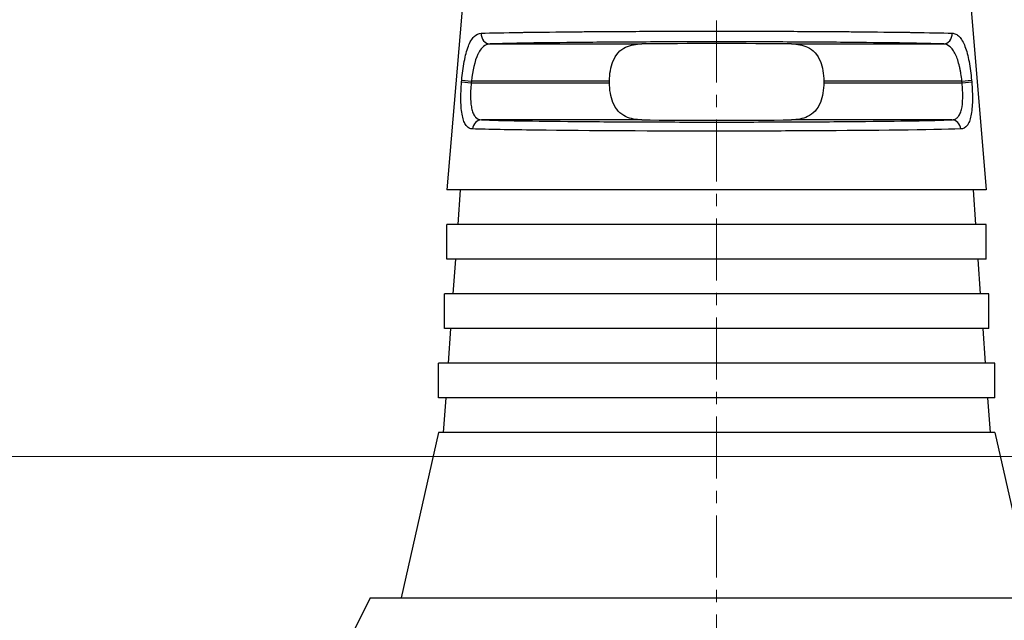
# Model space of a CAD drawing. Header units: inches. Extents: x 0 to 5655, y -2263 to 1330.
# Tile 158 of 239: x 3772 to 3792, y 274 to 286. Entities that reach past the tile are written whole.
import ezdxf

# ---------------------------------------------------------------- set-up
doc = ezdxf.new("R2010")
doc.units = ezdxf.units.IN
doc.header["$MEASUREMENT"] = 0
doc.linetypes.add('CENTER', pattern=[2, 1.25, -0.25, 0.25, -0.25])
for name, color, linetype, lineweight in [('AM_5', 3, 'Continuous', 15), ('AM_7', 4, 'CENTER', 15), ('可見 (ISO)', 7, 'Continuous', 25), ('窄部可見 (ISO)', 7, 'Continuous', 25)]:
    doc.layers.add(name, color=color, linetype=linetype, lineweight=lineweight)
doc.layers.add('中繼線', color=7, linetype='Continuous')
doc.styles.add('尺寸標註', font='romans.shx', dxfattribs={"bigfont": 'CHINESET.SHX'})
doc.dimstyles.new('複本 CNS2-1$0', dxfattribs={"dimtxt": 2.5, "dimasz": 2, "dimexe": 1, "dimexo": 1, "dimgap": 1, "dimtad": 1, "dimtoh": 1, "dimdsep": 46, "dimtxsty": '尺寸標註', "dimcen": 0, "dimclrd": 2, "dimclre": 2, "dimclrt": 3, "dimadec": 0, "dimazin": 2, "dimtp": 0.1, "dimtm": 0.1, "dimtfac": 0.71, "dimtmove": 0, "dimatfit": 0, "dimfxl": 0, "dimlwd": 13, "dimlwe": 13, "dimarcsym": 0})
doc.dimstyles.new('複本 CNS2-1$3', dxfattribs={"dimtxt": 2.5, "dimasz": 2, "dimexe": 1, "dimexo": 1, "dimgap": 1, "dimtad": 1, "dimtoh": 1, "dimdsep": 46, "dimtxsty": '尺寸標註', "dimcen": 0, "dimclrd": 2, "dimclre": 2, "dimclrt": 3, "dimadec": 0, "dimazin": 2, "dimtp": 0.1, "dimtm": 0.1, "dimtfac": 0.71, "dimtmove": 0, "dimatfit": 0, "dimfxl": 0, "dimlwd": 13, "dimlwe": 13, "dimarcsym": 0})

# ---------------------------------------------------------------- blocks, each defined once
blk = doc.blocks.new('*D588')
at = {"layer": 'AM_5', "color": 2, "lineweight": 13}
for p, q in [((3724.825, 275.011), (3740.291, 286.228)), ((3740.291, 286.228), (3777.791, 286.228)), ((3720.778, 272.076), (3723.206, 273.837)), ((3719.159, 270.901), (3717.54, 269.727))]:
    blk.add_line(p, q, dxfattribs=at)
at = {"layer": 'AM_5', "color": 2}
for points in [[(3724.63, 275.281), (3725.021, 274.741), (3723.206, 273.837)], [(3718.963, 271.171), (3719.355, 270.632), (3720.778, 272.076)]]:
    blk.add_solid(points, dxfattribs=at)
at = {"layer": 'Defpoints', "color": 0}
for p in [(3723.206, 273.837), (3720.778, 272.076)]:
    blk.add_point(p, dxfattribs=at)
at = {"layer": 'AM_5', "color": 3, "insert": (3759.541, 289.894), "char_height": 2.5, "attachment_point": 5, "style": '尺寸標註'}
blk.add_mtext('∅3{\\Famgdt;x}2{}{\\H0.7x;\\C3; H7 {\\H2x;\\W0.5;(}\\S+0.01^  0;{\\H2x;\\W0.5;)}}(含對側)', dxfattribs=at)
blk = doc.blocks.new('*D614')
at = {"layer": 'AM_5', "color": 2, "lineweight": 13}
for p, q in [((3791.831, 296.767), (3802.08, 296.767)), ((3801.08, 278.956), (3801.08, 294.767)), ((3759.492, 276.956), (3802.08, 276.956))]:
    blk.add_line(p, q, dxfattribs=at)
at = {"layer": 'AM_5', "color": 2}
for points in [[(3800.747, 294.767), (3801.413, 294.767), (3801.08, 296.767)], [(3800.747, 278.956), (3801.413, 278.956), (3801.08, 276.956)]]:
    blk.add_solid(points, dxfattribs=at)
at = {"layer": 'Defpoints', "color": 0}
for p in [(3790.831, 296.767), (3801.08, 296.767), (3758.492, 276.956)]:
    blk.add_point(p, dxfattribs=at)
at = {"layer": 'AM_5', "color": 3, "insert": (3798.83, 286.862), "char_height": 2.5, "attachment_point": 5, "rotation": 90, "style": '尺寸標註'}
blk.add_mtext('19.8 REF.', dxfattribs=at)
blk = doc.blocks.new('*D615')
at = {"layer": 'AM_5', "color": 2, "lineweight": 13}
for p, q in [((3759.492, 276.956), (3801.58, 276.956)), ((3800.58, 267.406), (3800.58, 274.956)), ((3798.012, 265.406), (3801.58, 265.406))]:
    blk.add_line(p, q, dxfattribs=at)
at = {"layer": 'AM_5', "color": 2}
for points in [[(3800.247, 274.956), (3800.913, 274.956), (3800.58, 276.956)], [(3800.247, 267.406), (3800.913, 267.406), (3800.58, 265.406)]]:
    blk.add_solid(points, dxfattribs=at)
at = {"layer": 'Defpoints', "color": 0}
for p in [(3758.492, 276.956), (3800.58, 276.956), (3797.012, 265.406)]:
    blk.add_point(p, dxfattribs=at)
at = {"layer": 'AM_5', "color": 3, "insert": (3798.33, 271.181), "char_height": 2.5, "attachment_point": 5, "rotation": 90, "style": '尺寸標註'}
blk.add_mtext('11.6', dxfattribs=at)
blk = doc.blocks.new('90度接頭-正視')
at = {"layer": '可見 (ISO)'}
for p, q in [((16.801, 21.156), (16.45, 16.94)), ((26.999, 21.156), (27.35, 16.94)), ((19.735, 19.104), (19.735, 19.138)), ((24.065, 19.138), (24.065, 19.104)), ((27.35, 16.94), (16.45, 16.94)), ((16.718, 16.94), (16.669, 16.24)), ((27.082, 16.94), (27.131, 16.24)), ((27.35, 16.24), (16.45, 16.24)), ((16.45, 15.54), (16.45, 16.24)), ((27.35, 15.54), (27.35, 16.24)), ((27.35, 15.54), (16.45, 15.54)), ((16.62, 15.54), (16.571, 14.84)), ((27.18, 15.54), (27.229, 14.84)), ((27.4, 14.84), (16.4, 14.84)), ((16.4, 14.14), (16.4, 14.84)), ((27.4, 14.14), (27.4, 14.84)), ((27.4, 14.14), (16.4, 14.14)), ((16.522, 14.14), (16.473, 13.44)), ((27.278, 14.14), (27.327, 13.44)), ((27.525, 13.44), (16.275, 13.44)), ((16.275, 12.74), (16.275, 13.44)), ((27.525, 12.74), (27.525, 13.44)), ((27.525, 12.74), (16.275, 12.74)), ((16.424, 12.74), (16.375, 12.04)), ((27.376, 12.74), (27.425, 12.04)), ((16.275, 12.04), (15.525, 8.7)), ((27.525, 12.04), (16.275, 12.04)), ((27.525, 12.04), (28.275, 8.7)), ((14.9, 8.7), (14.4, 7.7)), ((14.9, 8.7), (28.9, 8.7))]:
    blk.add_line(p, q, dxfattribs=at)
for centre, major_axis in [((21.9, 19.86), (-2.5, 0)), ((21.9, 18.382), (2.5, 0))]:
    blk.add_ellipse(centre, major_axis=major_axis, ratio=0.013964, start_param=4.061939, end_param=5.362839, dxfattribs=at)
for points, knots in [([(19.735, 19.138), (19.735, 19.205), (19.74, 19.278), (19.764, 19.415), (19.782, 19.48), (19.831, 19.6), (19.867, 19.661), (19.956, 19.76), (20.008, 19.797), (20.159, 19.87), (20.268, 19.887), (20.386, 19.888)], [0.8964116, 0.8964116, 0.8964116, 0.8964116, 0.9166207, 0.9166207, 0.9368297, 0.9368297, 0.9614483, 0.9614483, 0.9860668, 0.9860668, 1.0317726, 1.0317726, 1.0317726, 1.0317726]), ([(23.414, 19.888), (23.532, 19.887), (23.641, 19.87), (23.792, 19.797), (23.844, 19.76), (23.933, 19.661), (23.969, 19.6), (24.018, 19.48), (24.036, 19.415), (24.06, 19.278), (24.065, 19.205), (24.065, 19.138)], [0.1634429, 0.1634429, 0.1634429, 0.1634429, 0.2091487, 0.2091487, 0.2337672, 0.2337672, 0.2583858, 0.2583858, 0.2785948, 0.2785948, 0.2988039, 0.2988039, 0.2988039, 0.2988039]), ([(20.386, 18.354), (20.268, 18.355), (20.159, 18.372), (20.008, 18.445), (19.956, 18.482), (19.867, 18.581), (19.831, 18.642), (19.782, 18.762), (19.764, 18.827), (19.74, 18.964), (19.735, 19.036), (19.735, 19.104)], [0.7610506, 0.7610506, 0.7610506, 0.7610506, 0.8067564, 0.8067564, 0.831375, 0.831375, 0.8559935, 0.8559935, 0.8762026, 0.8762026, 0.8964116, 0.8964116, 0.8964116, 0.8964116]), ([(24.065, 19.104), (24.065, 19.036), (24.06, 18.964), (24.036, 18.827), (24.018, 18.762), (23.969, 18.642), (23.933, 18.581), (23.844, 18.482), (23.792, 18.445), (23.641, 18.372), (23.532, 18.355), (23.414, 18.354)], [0.2988039, 0.2988039, 0.2988039, 0.2988039, 0.3190129, 0.3190129, 0.339222, 0.339222, 0.3638405, 0.3638405, 0.3884591, 0.3884591, 0.4341649, 0.4341649, 0.4341649, 0.4341649])]:
    blk.add_open_spline(points, degree=3, knots=knots, dxfattribs=at)
at = {"layer": '窄部可見 (ISO)'}
for p, q in [((17.325, 19.888), (20.386, 19.888)), ((23.414, 19.888), (26.475, 19.888)), ((16.746, 19.12), (16.749, 19.154)), ((16.746, 19.12), (16.941, 19.104)), ((16.749, 19.154), (16.944, 19.138)), ((16.944, 19.138), (16.941, 19.104)), ((16.941, 19.104), (19.735, 19.104)), ((19.735, 19.138), (16.944, 19.138)), ((26.856, 19.138), (24.065, 19.138)), ((24.065, 19.104), (26.859, 19.104)), ((26.856, 19.138), (27.051, 19.154)), ((26.859, 19.104), (26.856, 19.138)), ((26.859, 19.104), (27.054, 19.12)), ((27.051, 19.154), (27.054, 19.12)), ((20.386, 18.354), (17.15, 18.354)), ((26.65, 18.354), (23.414, 18.354))]:
    blk.add_line(p, q, dxfattribs=at)
for centre, major_axis, ratio, start_param, end_param in [((17.325, 20.088), (0.006, -0.2), 0.916732, 4.59998, 6.248229), ((26.475, 20.088), (-0.006, -0.2), 0.916732, 0.034956, 1.683206), ((17.15, 18.154), (0.007, 0.2), 0.922876, 0.036264, 1.518658), ((26.65, 18.154), (-0.007, 0.2), 0.922876, 4.764528, 6.246921)]:
    blk.add_ellipse(centre, major_axis=major_axis, ratio=ratio, start_param=start_param, end_param=end_param, dxfattribs=at)
for points, knots in [([(16.749, 19.154), (16.754, 19.22), (16.761, 19.285), (16.778, 19.41), (16.788, 19.473), (16.81, 19.591), (16.822, 19.646), (16.85, 19.748), (16.865, 19.797), (16.898, 19.882), (16.916, 19.92), (16.954, 19.985), (16.976, 20.014), (17.041, 20.08), (17.089, 20.103), (17.143, 20.104)], [0, 0, 0, 0, 0.125, 0.125, 0.25, 0.25, 0.375, 0.375, 0.5, 0.5, 0.625, 0.625, 0.75, 0.75, 1, 1, 1, 1]), ([(17.143, 20.104), (17.348, 20.111), (17.619, 20.116), (17.934, 20.121), (17.965, 20.122), (17.998, 20.122), (18.03, 20.123), (18.34, 20.127), (18.688, 20.131), (19.056, 20.134), (19.111, 20.135), (19.166, 20.135), (19.222, 20.136), (19.607, 20.139), (20.011, 20.141), (20.416, 20.143), (20.464, 20.143), (20.511, 20.143), (20.558, 20.143), (21.012, 20.145), (21.466, 20.146), (21.902, 20.146), (22.339, 20.146), (22.792, 20.145), (23.245, 20.143), (23.291, 20.143), (23.338, 20.143), (23.384, 20.143), (23.79, 20.141), (24.195, 20.139), (24.58, 20.136), (24.635, 20.135), (24.69, 20.135), (24.744, 20.134), (25.113, 20.131), (25.461, 20.127), (25.771, 20.123), (25.803, 20.122), (25.835, 20.122), (25.866, 20.121), (26.181, 20.116), (26.452, 20.111), (26.657, 20.104)], [0, 0, 0, 0, 0.113577, 0.113577, 0.113577, 0.125, 0.125, 0.125, 0.233783, 0.233783, 0.233783, 0.25, 0.25, 0.25, 0.361921, 0.361921, 0.361921, 0.375, 0.375, 0.375, 0.5, 0.5, 0.5, 0.625, 0.625, 0.625, 0.637764, 0.637764, 0.637764, 0.75, 0.75, 0.75, 0.766011, 0.766011, 0.766011, 0.875, 0.875, 0.875, 0.886322, 0.886322, 0.886322, 1, 1, 1, 1]), ([(26.657, 20.104), (26.684, 20.103), (26.71, 20.097), (26.758, 20.074), (26.78, 20.058), (26.825, 20.012), (26.846, 19.985), (26.884, 19.919), (26.902, 19.883), (26.936, 19.795), (26.951, 19.747), (26.978, 19.645), (26.99, 19.591), (27.024, 19.411), (27.04, 19.286), (27.051, 19.154)], [0, 0, 0, 0, 0.125, 0.125, 0.25, 0.25, 0.375, 0.375, 0.5, 0.5, 0.625, 0.625, 0.75, 0.75, 1, 1, 1, 1]), ([(26.475, 19.888), (26.282, 19.894), (26.025, 19.9), (25.403, 19.91), (25.038, 19.914), (24.231, 19.922), (23.789, 19.925), (22.865, 19.929), (22.382, 19.93), (21.418, 19.93), (20.935, 19.929), (20.011, 19.925), (19.569, 19.922), (18.762, 19.914), (18.397, 19.91), (17.775, 19.9), (17.518, 19.894), (17.325, 19.888)], [1.981582, 1.981582, 1.981582, 1.981582, 2.271584, 2.271584, 2.561587, 2.561587, 2.85159, 2.85159, 3.141593, 3.141593, 3.431595, 3.431595, 3.721598, 3.721598, 4.011601, 4.011601, 4.301604, 4.301604, 4.301604, 4.301604]), ([(17.325, 19.888), (17.243, 19.886), (17.176, 19.839), (17.122, 19.763), (17.113, 19.75), (17.105, 19.737), (17.097, 19.723), (17.093, 19.716), (17.089, 19.709), (17.085, 19.701), (17.081, 19.694), (17.078, 19.687), (17.074, 19.679), (17.009, 19.543), (16.966, 19.345), (16.944, 19.138)], [0, 0, 0, 0, 0.375, 0.375, 0.375, 0.4375, 0.4375, 0.4375, 0.46875, 0.46875, 0.46875, 0.5, 0.5, 0.5, 1, 1, 1, 1]), ([(26.856, 19.138), (26.851, 19.19), (26.844, 19.241), (26.836, 19.291), (26.832, 19.316), (26.827, 19.341), (26.822, 19.365), (26.818, 19.387), (26.813, 19.409), (26.808, 19.43), (26.797, 19.478), (26.785, 19.524), (26.771, 19.567), (26.758, 19.605), (26.744, 19.641), (26.729, 19.673), (26.712, 19.709), (26.694, 19.74), (26.675, 19.767), (26.665, 19.78), (26.656, 19.792), (26.646, 19.803), (26.641, 19.809), (26.635, 19.814), (26.63, 19.819), (26.626, 19.823), (26.621, 19.828), (26.617, 19.831), (26.579, 19.863), (26.539, 19.882), (26.491, 19.887), (26.486, 19.887), (26.48, 19.888), (26.475, 19.888)], [0, 0, 0, 0, 0.125, 0.125, 0.125, 0.1875, 0.1875, 0.1875, 0.245159, 0.245159, 0.245159, 0.375, 0.375, 0.375, 0.493979, 0.493979, 0.493979, 0.625, 0.625, 0.625, 0.6875, 0.6875, 0.6875, 0.71875, 0.71875, 0.71875, 0.744948, 0.744948, 0.744948, 0.974333, 0.974333, 0.974333, 1, 1, 1, 1]), ([(16.967, 18.171), (16.941, 18.171), (16.918, 18.178), (16.886, 18.195), (16.876, 18.202), (16.856, 18.219), (16.848, 18.228), (16.821, 18.262), (16.805, 18.29), (16.779, 18.356), (16.769, 18.393), (16.742, 18.526), (16.733, 18.628), (16.729, 18.866), (16.735, 18.991), (16.746, 19.12)], [0, 0, 0, 0, 0.125, 0.125, 0.1875, 0.1875, 0.25, 0.25, 0.375, 0.375, 0.5, 0.5, 0.75, 0.75, 1, 1, 1, 1]), ([(16.941, 19.104), (16.929, 18.995), (16.924, 18.891), (16.927, 18.753), (16.929, 18.711), (16.936, 18.652), (16.939, 18.633), (16.945, 18.598), (16.948, 18.583), (16.96, 18.531), (16.971, 18.5), (16.99, 18.461), (16.997, 18.449), (17.012, 18.427), (17.02, 18.416), (17.06, 18.375), (17.101, 18.355), (17.15, 18.354)], [0, 0, 0, 0, 0.25, 0.25, 0.375, 0.375, 0.4375, 0.4375, 0.5, 0.5, 0.625, 0.625, 0.6875, 0.6875, 0.75, 0.75, 1, 1, 1, 1]), ([(26.65, 18.354), (26.674, 18.355), (26.697, 18.36), (26.728, 18.373), (26.737, 18.379), (26.755, 18.392), (26.763, 18.399), (26.789, 18.425), (26.804, 18.447), (26.823, 18.487), (26.828, 18.501), (26.839, 18.531), (26.844, 18.549), (26.864, 18.628), (26.872, 18.707), (26.876, 18.89), (26.871, 18.995), (26.859, 19.104)], [0, 0, 0, 0, 0.125, 0.125, 0.1875, 0.1875, 0.25, 0.25, 0.375, 0.375, 0.4375, 0.4375, 0.5, 0.5, 0.75, 0.75, 1, 1, 1, 1]), ([(27.054, 19.12), (27.065, 18.991), (27.071, 18.864), (27.068, 18.687), (27.065, 18.632), (27.056, 18.529), (27.049, 18.48), (27.031, 18.394), (27.021, 18.356), (27.001, 18.306), (26.994, 18.291), (26.978, 18.263), (26.97, 18.25), (26.927, 18.195), (26.884, 18.172), (26.833, 18.171)], [0, 0, 0, 0, 0.25, 0.25, 0.375, 0.375, 0.5, 0.5, 0.625, 0.625, 0.6875, 0.6875, 0.75, 0.75, 1, 1, 1, 1]), ([(17.15, 18.354), (17.345, 18.347), (17.607, 18.341), (18.249, 18.33), (18.627, 18.326), (19.466, 18.318), (19.927, 18.315), (20.892, 18.311), (21.396, 18.31), (22.404, 18.31), (22.908, 18.311), (23.873, 18.315), (24.334, 18.318), (25.173, 18.326), (25.551, 18.33), (26.193, 18.341), (26.455, 18.347), (26.65, 18.354)], [5.107502, 5.107502, 5.107502, 5.107502, 5.401423, 5.401423, 5.695344, 5.695344, 5.989265, 5.989265, 6.283185, 6.283185, 6.577106, 6.577106, 6.871027, 6.871027, 7.164948, 7.164948, 7.458869, 7.458869, 7.458869, 7.458869]), ([(26.833, 18.171), (26.239, 18.151), (25.077, 18.138), (23.862, 18.132), (23.674, 18.131), (23.484, 18.13), (23.294, 18.129), (22.822, 18.127), (22.35, 18.126), (21.896, 18.126), (20.684, 18.126), (19.321, 18.133), (18.252, 18.146), (17.722, 18.153), (17.27, 18.161), (16.967, 18.171)], [0, 0, 0, 0, 0.324711, 0.324711, 0.324711, 0.375, 0.375, 0.375, 0.5, 0.5, 0.5, 0.834184, 0.834184, 0.834184, 1, 1, 1, 1])]:
    blk.add_open_spline(points, degree=3, knots=knots, dxfattribs=at)

msp = doc.modelspace()

# ---------------------------------------------------------------- linework, layer by layer
at = {"layer": 'AM_7'}
msp.add_line((3786.512, 311.767), (3786.512, 262.406), dxfattribs=at)

# ---------------------------------------------------------------- block references
at = {"layer": '中繼線'}
msp.add_blockref('90度接頭-正視', (3764.612, 265.406), dxfattribs=at)

# ---------------------------------------------------------------- dimensions: what is measured, and where the dimension line sits
at = {"layer": 'AM_5'}
dim = msp.add_diameter_dim_2p(p1=(3720.778, 272.076), p2=(3723.206, 273.837), text='<>{\\Famgdt;x}2{}{\\H0.7x;\\C3; H7 {\\H2x;\\W0.5;(}\\S+0.01^  0;{\\H2x;\\W0.5;)}}(含對側)', dimstyle='複本 CNS2-1$3', override={"dimdec": 1, "dimtp": 0.1, "dimtm": 0.1, "dimtdec": 2, "dimtzin": 8}, dxfattribs=at)
dim.commit()
dim.dimension.update_dxf_attribs({"geometry": '*D588', "text_midpoint": (3759.541, 286.228), "dimtype": 163})
dim = msp.add_linear_dim(base=(3801.08, 296.767), p1=(3758.492, 276.956), p2=(3790.831, 296.767), angle=90, text='<> REF.', dimstyle='複本 CNS2-1$0', override={"dimdec": 1}, dxfattribs=at)
dim.commit()
dim.dimension.update_dxf_attribs({"geometry": '*D614', "text_midpoint": (3801.08, 286.862), "dimtype": 160})
dim = msp.add_linear_dim(base=(3800.579903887, 276.956287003), p1=(3797.012142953, 265.406287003), p2=(3758.492142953, 276.956287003), angle=90, dimstyle='複本 CNS2-1$0', override={"dimdec": 1}, dxfattribs=at)
dim.commit()
dim.dimension.update_dxf_attribs({"geometry": '*D615', "text_midpoint": (3800.579903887, 271.181287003), "dimtype": 160})

doc.saveas('drawing.dxf')
